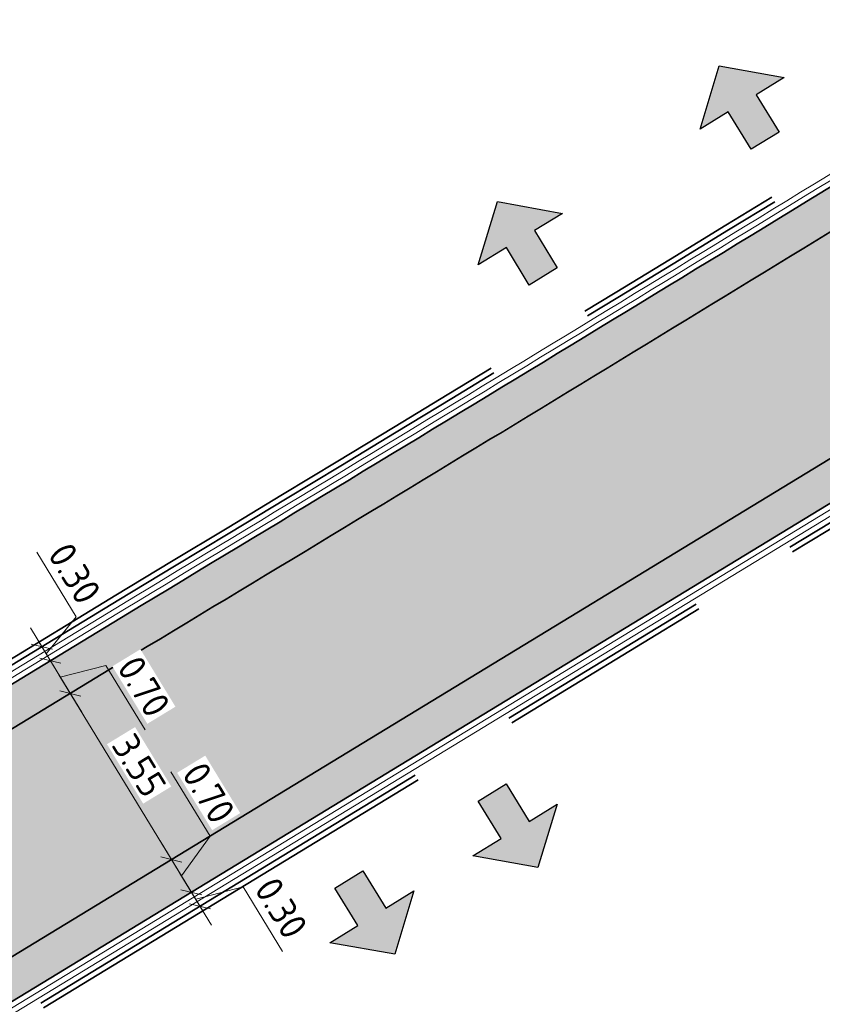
# Model space of a CAD drawing. Header units: metres. Extents: x 199937 to 201628, y 374508 to 375260.
# Tile 149 of 183: x 201403 to 201417, y 374964 to 374982. Entities that reach past the tile are written whole.
import ezdxf

# ---------------------------------------------------------------- set-up
doc = ezdxf.new("R2010")
doc.units = ezdxf.units.M
doc.linetypes.add('VH-OPSLUITBAND_100X200', pattern=[16, 8, -2, 4, -2])
doc.layers.add('000___INRIT-PIJL', color=252, linetype='Continuous')
for name, color, linetype, lineweight in [('N-WE-VH-GOOT-G', 170, 'Continuous', 35), ('N-WE-VH-KANTOPSLUITING_OPSLUITBAND_100X200-G', 150, 'VH-OPSLUITBAND_100X200', 35), ('N-WE-VH-KANTVERHARDING_STREKLAAG-G', 60, 'Continuous', 18), ('N-WE-VH-VERHARDING_BETONSTRAATSTEEN-G', 252, 'Continuous', 35), ('X-XX-AL-M-200', 7, 'Continuous', 18)]:
    doc.layers.add(name, color=color, linetype=linetype, lineweight=lineweight)
doc.layers.add('N-WE-VH-VERHARDING_BETONSTRAATSTEEN_HEIDE-A', color=7, linetype='Continuous', lineweight=0, true_color=0x986657)
doc.layers.add('N-WE-VH-VERHARDING_BETONSTRAATSTEEN_ROOD-A', color=7, linetype='Continuous', lineweight=0, true_color=0xa92c0a)
doc.styles.add('NLCS-ISO-M200-T25', font='NLCS-ISO.ttf', dxfattribs={"height": 0.5})
doc.dimstyles.new('NLCS-M200-T25-SCHRAP_L2_H1', dxfattribs={"dimscale": 0.2, "dimtxt": 2.5, "dimasz": 1.4, "dimexe": 2, "dimexo": 2, "dimgap": 0.7, "dimtad": 1, "dimzin": 0, "dimdsep": 46, "dimtxsty": 'NLCS-ISO-M200-T25', "dimblk": 'OBLIQUE', "dimcen": 0, "dimdle": 2, "dimclrd": 256, "dimclre": 256, "dimclrt": 256, "dimadec": 1, "dimazin": 0, "dimtfac": 1, "dimtdec": 3, "dimtofl": 0, "dimtmove": 0, "dimatfit": 3, "dimldrblk": 'OBLIQUE', "dimfxl": 2, "dimfxlon": 1, "dimtfillclr": 256, "dimtolj": 1, "dimtzin": 0, "dimlwd": -1, "dimlwe": -1, "dimarcsym": 0})
pattern_1 = [(121.30305146, (0, 0), (-0.2885391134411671, 0.07032197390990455), [0.63, -0.21]), (31.30305145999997, (-0.3588610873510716, -0.2182171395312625), (-0.2885391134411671, 0.07032197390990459), [0.63, -0.21])]

# ---------------------------------------------------------------- blocks, each defined once
blk = doc.blocks.new('inrit')
h = blk.add_hatch(color=256)
h.dxf.hatch_style = 1
h.paths.add_polyline_path([(0.3000000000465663, 1), (-0.300000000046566, 1), (-0.3000000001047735, 1.799999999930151), (-0.900000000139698, 1.799999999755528), (-2.328301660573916e-10, 2.599999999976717), (0.9000000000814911, 1.799999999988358), (0.2999999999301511, 1.799999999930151)])
at = {"color": 3, "flags": 128}
blk.add_lwpolyline([(0.3000000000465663, 1), (-0.300000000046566, 1), (-0.3000000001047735, 1.799999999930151), (-0.900000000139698, 1.799999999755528), (-2.328301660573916e-10, 2.599999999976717), (0.9000000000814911, 1.799999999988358), (0.2999999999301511, 1.799999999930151), (0.3000000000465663, 1)], dxfattribs=at)
blk = doc.blocks.new('_Oblique')
at = {"color": 0, "linetype": 'ByBlock', "lineweight": -2}
blk.add_line((-0.5, -0.5), (0.5, 0.5), dxfattribs=at)
blk = doc.blocks.new('*D762')
at = {"layer": 'Defpoints', "color": 0, "transparency": 16777216}
for p in [(201403.6925298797, 374969.2518696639), (201405.5379140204, 374966.2214210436), (201405.5379140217, 374966.2214210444)]:
    blk.add_point(p, dxfattribs=at)
at = {"layer": 'X-XX-AL-M-200', "transparency": 16777216}
for p, q in [((201403.4844883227, 374969.5935108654), (201405.74595558, 374965.8797798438)), ((201403.692529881, 374969.2518696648), (201404.0341710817, 374969.4599112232)), ((201405.5379140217, 374966.2214210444), (201405.8795552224, 374966.4294626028))]:
    blk.add_line(p, q, dxfattribs=at)
at = {"layer": 'X-XX-AL-M-200', "transparency": 16777216, "xscale": 0.28, "yscale": 0.28, "zscale": 0.28}
for p, rotation in [((201403.692529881, 374969.2518696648), 121.3392208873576), ((201405.5379140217, 374966.2214210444), 301.3392208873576)]:
    blk.add_blockref('_Oblique', p, dxfattribs=dict(at, rotation=rotation))
at = {"layer": 'X-XX-AL-M-200', "transparency": 16777216, "insert": (201404.948322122, 374967.939485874), "char_height": 0.5, "attachment_point": 5, "rotation": 301.33922088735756, "style": 'NLCS-ISO-M200-T25', "bg_fill": 3, "box_fill_scale": 1.1, "bg_fill_color": 256, "bg_fill_true_color": 13158600, "bg_fill_transparency": 0}
blk.add_mtext('\\A1;3.55', dxfattribs=at)
blk = doc.blocks.new('*D763')
at = {"layer": 'Defpoints', "color": 0, "transparency": 16777216}
for p in [(201403.3284571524, 374969.8497417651), (201403.3284571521, 374969.8497417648), (201403.6925298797, 374969.2518696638)]:
    blk.add_point(p, dxfattribs=at)
at = {"layer": 'X-XX-AL-M-200', "transparency": 16777216}
for p, q in [((201403.9005714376, 374968.9102284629), (201403.1204155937, 374970.1913829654)), ((201403.3284571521, 374969.8497417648), (201402.9868159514, 374969.6417002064)), ((201403.5104935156, 374969.5508057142), (201404.3431765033, 374969.7649086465)), ((201404.3431765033, 374969.7649086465), (201405.0609198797, 374968.5862465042)), ((201403.6925298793, 374969.2518696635), (201403.3508886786, 374969.0438281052))]:
    blk.add_line(p, q, dxfattribs=at)
at = {"layer": 'X-XX-AL-M-200', "transparency": 16777216, "xscale": 0.28, "yscale": 0.28, "zscale": 0.28}
for p, rotation in [((201403.3284571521, 374969.8497417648), 121.3392208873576), ((201403.6925298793, 374969.2518696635), 301.3392208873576)]:
    blk.add_blockref('_Oblique', p, dxfattribs=dict(at, rotation=rotation))
at = {"layer": 'X-XX-AL-M-200', "transparency": 16777216, "insert": (201405.0351483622, 374969.3784180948), "char_height": 0.5, "attachment_point": 5, "rotation": 301.3392208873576, "style": 'NLCS-ISO-M200-T25', "bg_fill": 3, "box_fill_scale": 1.1, "bg_fill_color": 256, "bg_fill_true_color": 13158600, "bg_fill_transparency": 0}
blk.add_mtext('\\A1;0.70', dxfattribs=at)
blk = doc.blocks.new('*D764')
at = {"layer": 'Defpoints', "color": 0, "transparency": 16777216}
for p in [(201403.1724259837, 374970.1059726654), (201403.17242598, 374970.1059726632), (201403.3284571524, 374969.8497417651)]:
    blk.add_point(p, dxfattribs=at)
at = {"layer": 'X-XX-AL-M-200', "transparency": 16777216}
for p, q in [((201403.7968592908, 374970.6503830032), (201403.0791159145, 374971.8290451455)), ((201403.2504415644, 374969.9778572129), (201403.7968592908, 374970.6503830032)), ((201403.536498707, 374969.5081005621), (201402.9643844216, 374970.4476138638)), ((201403.17242598, 374970.1059726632), (201402.8307847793, 374969.8979311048)), ((201403.3284571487, 374969.8497417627), (201402.986815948, 374969.6417002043))]:
    blk.add_line(p, q, dxfattribs=at)
at = {"layer": 'X-XX-AL-M-200', "transparency": 16777216, "xscale": 0.28, "yscale": 0.28, "zscale": 0.28}
for p, rotation in [((201403.17242598, 374970.1059726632), 121.3392208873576), ((201403.3284571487, 374969.8497417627), 301.3392208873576)]:
    blk.add_blockref('_Oblique', p, dxfattribs=dict(at, rotation=rotation))
at = {"layer": 'X-XX-AL-M-200', "transparency": 16777216, "insert": (201403.7710877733, 374971.4425545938), "char_height": 0.5, "attachment_point": 5, "rotation": 301.3392208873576, "style": 'NLCS-ISO-M200-T25', "bg_fill": 3, "box_fill_scale": 1.1, "bg_fill_color": 256, "bg_fill_true_color": 13158600, "bg_fill_transparency": 0}
blk.add_mtext('\\A1;0.30', dxfattribs=at)
blk = doc.blocks.new('*D765')
at = {"layer": 'Defpoints', "color": 0, "transparency": 16777216}
for p in [(201405.5379140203, 374966.2214210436), (201405.8354441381, 374965.5830279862), (201405.901986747, 374965.6235489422)]:
    blk.add_point(p, dxfattribs=at)
at = {"layer": 'X-XX-AL-M-200', "transparency": 16777216}
for p, q in [((201406.2433676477, 374966.6443769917), (201405.5256242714, 374967.823039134)), ((201405.7199503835, 374965.9224849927), (201406.2433676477, 374966.6443769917)), ((201405.3298724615, 374966.563062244), (201406.1100283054, 374965.2819077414)), ((201405.5379140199, 374966.2214210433), (201405.1962728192, 374966.0133794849)), ((201405.901986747, 374965.6235489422), (201406.2436279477, 374965.8315905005))]:
    blk.add_line(p, q, dxfattribs=at)
at = {"layer": 'X-XX-AL-M-200', "transparency": 16777216, "xscale": 0.28, "yscale": 0.28, "zscale": 0.28}
for p, rotation in [((201405.5379140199, 374966.2214210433), 121.3392208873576), ((201405.901986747, 374965.6235489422), 301.3392208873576)]:
    blk.add_blockref('_Oblique', p, dxfattribs=dict(at, rotation=rotation))
at = {"layer": 'X-XX-AL-M-200', "transparency": 16777216, "insert": (201406.2175961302, 374967.4365485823), "char_height": 0.5, "attachment_point": 5, "rotation": 301.3392208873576, "style": 'NLCS-ISO-M200-T25', "bg_fill": 3, "box_fill_scale": 1.1, "bg_fill_color": 256, "bg_fill_true_color": 13158600, "bg_fill_transparency": 0}
blk.add_mtext('\\A1;0.70', dxfattribs=at)
blk = doc.blocks.new('*D766')
at = {"layer": 'Defpoints', "color": 0, "transparency": 16777216}
for p in [(201405.8354441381, 374965.5830279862), (201406.0580179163, 374965.367318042), (201405.9445353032, 374965.2982130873)]:
    blk.add_point(p, dxfattribs=at)
at = {"layer": 'X-XX-AL-M-200', "transparency": 16777216}
for p, q in [((201405.6939451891, 374965.9651901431), (201406.2660594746, 374965.0256768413)), ((201405.9019867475, 374965.6235489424), (201406.2436279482, 374965.8315905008)), ((201405.9800023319, 374965.4954334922), (201406.8487177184, 374965.7223642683)), ((201406.8487177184, 374965.7223642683), (201407.5664610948, 374964.5437021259)), ((201406.0580179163, 374965.367318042), (201406.399659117, 374965.5753596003))]:
    blk.add_line(p, q, dxfattribs=at)
at = {"layer": 'X-XX-AL-M-200', "transparency": 16777216, "xscale": 0.28, "yscale": 0.28, "zscale": 0.28}
for p, rotation in [((201405.9019867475, 374965.6235489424), 121.3392208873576), ((201406.0580179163, 374965.367318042), 301.3392208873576)]:
    blk.add_blockref('_Oblique', p, dxfattribs=dict(at, rotation=rotation))
at = {"layer": 'X-XX-AL-M-200', "transparency": 16777216, "insert": (201407.5406895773, 374965.3358737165), "char_height": 0.5, "attachment_point": 5, "rotation": 301.3392208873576, "style": 'NLCS-ISO-M200-T25', "bg_fill": 3, "box_fill_scale": 1.1, "bg_fill_color": 256, "bg_fill_true_color": 13158600, "bg_fill_transparency": 0}
blk.add_mtext('\\A1;0.30', dxfattribs=at)

msp = doc.modelspace()

# ---------------------------------------------------------------- hatches: boundary and pattern name
at = {"layer": 'N-WE-VH-VERHARDING_BETONSTRAATSTEEN_HEIDE-A', "true_color": 0x986657}
h = msp.add_hatch(dxfattribs=at)
h.set_pattern_fill('AVH-HEI_BSS_KEIFRMT_KEPER-SO', color=25, scale=2, angle=121.30305146, pattern_type=2)
h.set_pattern_definition(pattern_1)
edge = h.paths.add_edge_path()
edge.add_line((201405.096258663, 374970.1066668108), (201420.4182765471, 374979.4273053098))
edge.add_line((201420.4182765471, 374979.4273053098), (201420.0515101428, 374980.0235290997))
edge.add_arc((200266.3365637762, 376859.3458728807), 2205.200818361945, 301.07989216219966, 301.5457408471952, ccw=False)
edge.add_line((201404.7335388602, 374970.7053627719), (201375.1731500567, 374952.7046376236))
edge.add_line((201375.1731500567, 374952.7046376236), (201375.5372227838, 374952.1067655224))
edge.add_line((201375.5372227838, 374952.1067655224), (201405.096258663, 374970.1066668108))
h = msp.add_hatch(dxfattribs=at)
h.set_pattern_fill('AVH-HEI_BSS_KEIFRMT_KEPER-SO', color=25, scale=2, angle=121.30305146, pattern_type=2)
h.set_pattern_definition(pattern_1)
h.paths.add_polyline_path([(201422.6397766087, 374975.8159843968), (201422.5795322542, 374975.9139189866), (201422.2730066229, 374976.412214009), (201377.3826069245, 374949.0763169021), (201377.7466796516, 374948.4784448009)])
at = {"layer": 'N-WE-VH-VERHARDING_BETONSTRAATSTEEN_ROOD-A'}
h = msp.add_hatch(dxfattribs=at)
h.set_pattern_fill('AVH-ROO_BSS_KEIFRMT_KEPER-SO', color=36, scale=2, angle=76.30305146, pattern_type=2)
h.set_pattern_definition([(76.30305146, (201375.5372227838, 374952.1067655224), (-0.1543028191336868, 0.2537531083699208), [0.63, -0.21]), (346.3030514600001, (201375.1291668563, 374952.2062158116), (-0.1543028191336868, 0.2537531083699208), [0.63, -0.21])])
h.paths.add_polyline_path([(201422.2730066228, 374976.4122140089), (201422.2651611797, 374976.4249677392), (201420.4182765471, 374979.4273053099, -0.002032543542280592), (201405.096258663, 374970.1066668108), (201375.5372227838, 374952.1067655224), (201377.3826069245, 374949.0763169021)])

# ---------------------------------------------------------------- linework, layer by layer
at = {"layer": 'N-WE-VH-GOOT-G'}
for points in [[(201285.4320660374, 374915.7147142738), (201349.8771315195, 374955.246826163, -0.3120263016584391), (201363.1644794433, 374954.5196119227), (201366.327735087, 374952.0667127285, 0.3111325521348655), (201373.4649440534, 374951.6644298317), (201404.7335388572, 374970.7053627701, 0.002146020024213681), (201420.9036144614, 374980.5469015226)], [(201423.4938883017, 374976.3360935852), (201375.6344225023, 374947.1921910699, 0.4151383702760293), (201373.5405975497, 374938.5177195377), (201384.8574781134, 374920.0647630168, -0.3576593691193), (201382.8331650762, 374905.3633693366), (201368.4019011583, 374891.9999619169, -0.05974647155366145), (201359.3957643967, 374885.1679133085), (201315.1316788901, 374858.0854970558)]]:
    msp.add_lwpolyline(points, format="xyb", dxfattribs=at)
at = {"layer": 'N-WE-VH-KANTOPSLUITING_OPSLUITBAND_100X200-G'}
for points in [[(201284.370508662, 374915.5327913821), (201349.667977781, 374955.5877876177, -0.3120263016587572), (201363.4095940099, 374954.8357113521), (201366.5728496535, 374952.3828121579, 0.3111325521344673), (201373.2569024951, 374952.0060710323), (201404.5262704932, 374971.0474748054, 0.002146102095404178), (201420.6940337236, 374980.887600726, 0.002032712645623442)], [(201284.4227970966, 374915.4475510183), (201349.7202662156, 374955.502547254, -0.3120263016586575), (201363.3483153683, 374954.7566864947), (201366.5115710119, 374952.3037873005, 0.3111325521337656), (201373.3089128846, 374951.9206607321), (201404.5780875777, 374970.9619467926, 0.0021460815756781), (201420.7464289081, 374980.8024259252, 0.002032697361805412)], [(201423.6510754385, 374976.0805666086), (201375.7904536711, 374946.9359601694, 0.415138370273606), (201373.7963346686, 374938.6745587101), (201385.1132152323, 374920.2216021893, -0.3576593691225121), (201383.0369967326, 374905.1432496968), (201368.6080773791, 374891.782013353, -0.05971429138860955), (201359.5498501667, 374884.9104913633), (201342.544321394, 374874.5058897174)], [(201423.7034711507, 374975.9953909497), (201375.8424640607, 374946.8505498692, 0.4151383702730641), (201373.8815803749, 374938.7268384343), (201385.1984609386, 374920.2738819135, -0.3576593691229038), (201383.1049406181, 374905.0698764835), (201368.6768011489, 374891.7093623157, -0.05970363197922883), (201359.6012138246, 374884.8246851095), (201342.5965114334, 374874.4205890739)]]:
    msp.add_lwpolyline(points, format="xyb", dxfattribs=at)
at = {"layer": 'N-WE-VH-KANTVERHARDING_STREKLAAG-G'}
for points in [[(201285.3274891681, 374915.8851950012), (201349.7725546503, 374955.4173068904, -0.3120263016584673), (201363.2870367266, 374954.6776616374), (201366.4502923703, 374952.2247624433, 0.3111325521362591), (201373.3609232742, 374951.8352504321), (201404.6299046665, 374970.8764187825, 0.002146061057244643), (201420.7988240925, 374980.7172511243)], [(201285.3797776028, 374915.7999546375), (201349.8248430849, 374955.3320665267, -0.3120263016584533), (201363.2257580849, 374954.5986367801), (201366.3890137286, 374952.1457375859, 0.3111325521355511), (201373.4129336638, 374951.7498401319), (201404.6817217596, 374970.790890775, 0.002146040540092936), (201420.851219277, 374980.6320763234)], [(201423.546284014, 374976.2509179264), (201375.6864328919, 374947.1067807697, 0.4151383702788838), (201373.625843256, 374938.5699992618), (201384.9427238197, 374920.117042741, -0.3576593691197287), (201382.9011089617, 374905.2899961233), (201368.4706273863, 374891.927313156, -0.05973571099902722), (201359.44712545, 374885.0821054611), (201315.2347997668, 374858.0313949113)], [(201423.5986797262, 374976.1657422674), (201375.7384432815, 374947.0213704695, 0.4151383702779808), (201373.7110889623, 374938.622278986), (201385.027969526, 374920.1693224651, -0.357659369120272), (201382.9690528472, 374905.2166229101), (201368.5393527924, 374891.8546636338, -0.05972498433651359), (201359.4984873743, 374884.9962981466), (201315.2869898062, 374857.9460942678)]]:
    msp.add_lwpolyline(points, format="xyb", dxfattribs=at)
at = {"layer": 'N-WE-VH-VERHARDING_BETONSTRAATSTEEN-G'}
for points in [[(201375.5372227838, 374952.1067655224), (201405.096258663, 374970.1066668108, 0.002032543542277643), (201420.4182765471, 374979.4273053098)], [(201375.5372227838, 374952.1067655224), (201405.096258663, 374970.1066668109, 0.002032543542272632), (201420.4182765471, 374979.4273053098, 0.002032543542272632)]]:
    msp.add_lwpolyline(points, format="xyb", dxfattribs=at)
msp.add_lwpolyline([(201422.2730066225, 374976.4122140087), (201377.3826069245, 374949.0763169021)], dxfattribs=at)

# ---------------------------------------------------------------- block references
at = {"layer": '000___INRIT-PIJL'}
for p, rotation in [((201416.8921645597, 374978.4874407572, 29.17524794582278), 31.50006444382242), ((201412.8414066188, 374976.0084786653, 29.18911577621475), 31.37428707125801), ((201410.8681544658, 374968.2964387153), 211.4255708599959), ((201408.248284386, 374966.7071333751, 29.22445089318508), 211.723149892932)]:
    msp.add_blockref('inrit', p, dxfattribs=dict(at, rotation=rotation))

# ---------------------------------------------------------------- next in the draw order: dimensions: what is measured, and where the dimension line sits
at = {"layer": 'X-XX-AL-M-200'}
dim = msp.add_aligned_dim(p1=(201403.6925298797, 374969.2518696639), p2=(201405.5379140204, 374966.2214210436), distance=1.5121576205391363e-09, dimstyle='NLCS-M200-T25-SCHRAP_L2_H1', override={"dimtfill": 1}, dxfattribs=at)
dim.commit()
dim.dimension.update_dxf_attribs({"geometry": '*D762', "text_midpoint": (201404.948322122, 374967.939485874)})

# ---------------------------------------------------------------- next in the draw order: dimensions: what is measured, and where the dimension line sits
for base, p1, p2, picture, middle in [((201403.3284571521, 374969.8497417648), (201403.6925298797, 374969.2518696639), (201403.3284571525, 374969.8497417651), '*D763', (201404.4159910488, 374969.6453342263)), ((201405.901986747, 374965.6235489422), (201405.5379140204, 374966.2214210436), (201405.8354441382, 374965.5830279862), '*D765', (201406.1705531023, 374966.763951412))]:
    dim = msp.add_linear_dim(base=base, p1=p1, p2=p2, angle=121.3392208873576, dimstyle='NLCS-M200-T25-SCHRAP_L2_H1', override={"dimtmove": 1, "dimtfill": 1}, dxfattribs=at)
    dim.commit()
    dim.dimension.update_dxf_attribs({"geometry": picture, "text_midpoint": middle, "dimtype": 160})

# ---------------------------------------------------------------- next in the draw order: dimensions: what is measured, and where the dimension line sits
dim = msp.add_linear_dim(base=(201403.17242598, 374970.1059726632), p1=(201403.3284571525, 374969.8497417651), p2=(201403.1724259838, 374970.1059726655), angle=121.3392208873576, dimstyle='NLCS-M200-T25-SCHRAP_L2_H1', override={"dimtmove": 1, "dimtfill": 1}, dxfattribs=at)
dim.commit()
dim.dimension.update_dxf_attribs({"geometry": '*D764', "text_midpoint": (201403.7240447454, 374970.7699574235), "dimtype": 160})
dim = msp.add_linear_dim(base=(201406.0580179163, 374965.367318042), p1=(201405.8354441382, 374965.5830279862), p2=(201405.9445353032, 374965.2982130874), angle=121.3392208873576, dimstyle='NLCS-M200-T25-SCHRAP_L2_H1', override={"dimtmove": 1, "dimtfill": 1}, dxfattribs=at)
dim.commit()
dim.dimension.update_dxf_attribs({"geometry": '*D766', "text_midpoint": (201407.2546324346, 374965.8056303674)})

doc.saveas('drawing.dxf')
